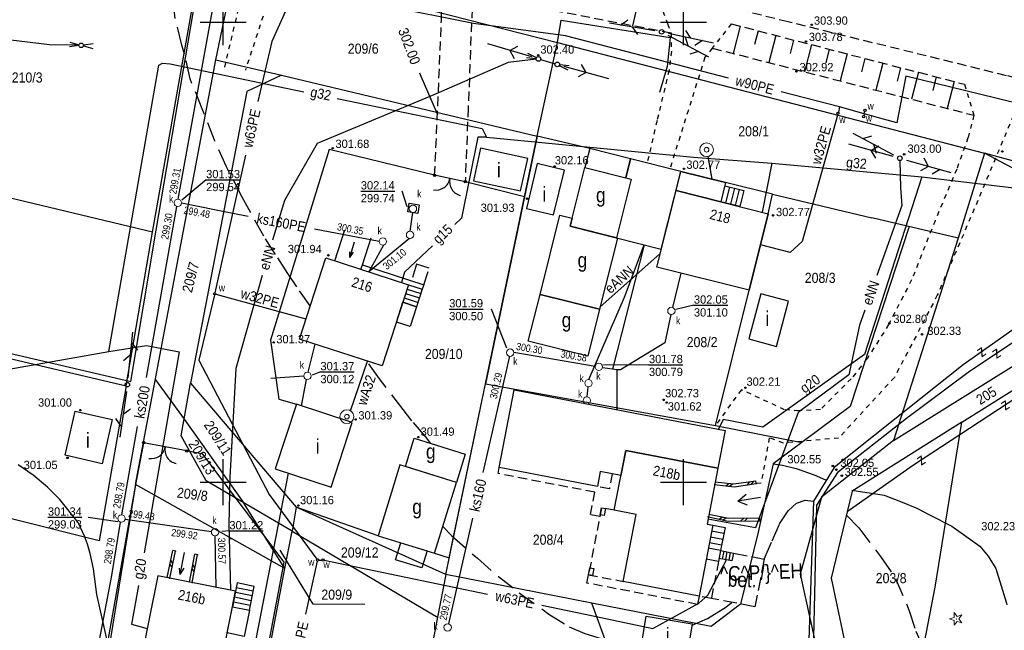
# Model space of a CAD drawing. Extents: x 4615668 to 9249187, y 5334101 to 10688993.
# Tile 101 of 120: x 4667762 to 4667869, y 5337603 to 5337669. Entities that reach past the tile are written whole.
import ezdxf
from ezdxf.enums import TextEntityAlignment as Align

# ---------------------------------------------------------------- set-up
doc = ezdxf.new("R2010")
doc.units = 0
doc.header["$MEASUREMENT"] = 0
for name, pattern in [('CHODNIK', [2, 1.5, -0.5]), ('DASHDOT', [25.4, 12.7, -6.35, 0, -6.35]), ('DROGA', [1, 0.5, -0.5]), ('JEZDNIA', [1.5, 1, -0.5]), ('SKARPA1', [1.5, 1, -0.5]), ('WARSTWICA', [3, 2, -1]), ('WIATA', [1.5, 1, -0.5])]:
    doc.linetypes.add(name, pattern=pattern)
for name, color, linetype in [('11', 7, 'Continuous'), ('12', 7, 'Continuous'), ('13', 7, 'Continuous'), ('14', 7, 'Continuous'), ('15', 7, 'Continuous'), ('16', 7, 'Continuous'), ('17', 7, 'Continuous'), ('18', 7, 'Continuous'), ('19', 7, 'Continuous'), ('2', 7, 'Continuous'), ('21', 7, 'Continuous'), ('22', 7, 'Continuous'), ('24', 7, 'Continuous'), ('25', 7, 'Continuous'), ('26', 7, 'Continuous'), ('27', 7, 'Continuous'), ('28', 7, 'Continuous'), ('31', 7, 'Continuous'), ('38', 7, 'Continuous'), ('45', 7, 'Continuous'), ('47', 7, 'Continuous'), ('5', 7, 'Continuous'), ('50', 7, 'Continuous'), ('51', 7, 'Continuous'), ('52', 7, 'Continuous'), ('56', 7, 'Continuous'), ('60', 7, 'Continuous'), ('SZZPZ_922', 7, 'Continuous'), ('UKKPA_506', 7, 'Continuous'), ('UWWPA_907', 7, 'Continuous')]:
    doc.layers.add(name, color=color, linetype=linetype)
doc.styles.add('txt', font='TXT', dxfattribs={"height": 0.2})

# ---------------------------------------------------------------- blocks, each defined once
blk = doc.blocks.new('KL')
at = {"layer": 'UKKPA_506', "color": 7, "linetype": 'Continuous', "lineweight": 13}
blk.add_circle((0, 0), 0.4, dxfattribs=at)
blk = doc.blocks.new('SB')
at = {"layer": 'UWWPA_907', "color": 7, "linetype": 'Continuous', "lineweight": 13}
for radius in [0.75, 0.25]:
    blk.add_circle((0, 0), radius, dxfattribs=at)
blk = doc.blocks.new('SL')
at = {"layer": '22', "color": 1, "linetype": 'Continuous'}
for p, q in [((-1.27, 0.26), (-0.24, 0.05)), ((1.28, 0.26), (0.24, 0.05)), ((-0.25, -0.05), (-1.27, -0.26)), ((0.24, -0.05), (1.28, -0.26))]:
    blk.add_line(p, q, dxfattribs=at)
blk.add_circle((0, 0), 0.25, dxfattribs=at)
blk = doc.blocks.new('MSZ')
at = {"layer": '22', "color": 7, "linetype": 'Continuous'}
blk.add_circle((0, 0), 0.25, dxfattribs=at)
blk = doc.blocks.new('SL1')
at = {"layer": '22', "color": 1, "linetype": 'Continuous'}
for p, q in [((-0.245, 0.049), (-1.272, 0.256)), ((-0.245, -0.05), (-1.272, -0.256))]:
    blk.add_line(p, q, dxfattribs=at)
blk = doc.blocks.new('SLU')
at = {"layer": '22', "color": 1, "linetype": 'Continuous'}
blk.add_circle((0, 0), 0.25, dxfattribs=at)
blk = doc.blocks.new('PLT')
at = {"layer": '24', "color": 40, "linetype": 'Continuous'}
for p, q in [((0.75, 0), (5.75, 0)), ((3.25, 0), (2.543, 0.707)), ((4.543, 0), (3.836, -0.707))]:
    blk.add_line(p, q, dxfattribs=at)
blk = doc.blocks.new('SEN')
at = {"layer": '22', "color": 1, "linetype": 'Continuous'}
for p, q in [((0.75, 0), (5.75, 0)), ((3.25, 0), (2.543, 0.707)), ((3.25, 0), (2.543, -0.707))]:
    blk.add_line(p, q, dxfattribs=at)
blk = doc.blocks.new('BR')
at = {"layer": '38', "color": 97, "linetype": 'Continuous'}
for centre, start, end in [((-1.5, 0.05), 357.959, 90.5616), ((1.5, 0.06), 89.6223, 182.2249)]:
    blk.add_arc(centre, 1.5, start, end, dxfattribs=at)
blk = doc.blocks.new('A')
at = {"layer": '26', "color": 165, "linetype": 'Continuous'}
blk.add_circle((0, 0), 0.125, dxfattribs=at)
blk = doc.blocks.new('Z')
at = {"layer": '60', "color": 11, "linetype": 'Continuous', "style": 'txt', "width": 0.88}
blk.add_text('z', height=1.25, rotation=0.0001, dxfattribs=at).set_placement((-0.01, 0.19), align=Align.MIDDLE)
blk = doc.blocks.new('WYS')
at = {"layer": '52', "color": 67, "linetype": 'Continuous'}
blk.add_circle((0, 0), 0.08, dxfattribs=at)
blk = doc.blocks.new('DI')
at = {"layer": 'SZZPZ_922', "color": 7, "linetype": 'Continuous', "lineweight": 13}
for p, q in [((-0.74, 0), (-0.23, 0.16)), ((-0.23, 0.7), (0.09, 0.27)), ((-0.23, 0.16), (-0.23, 0.7)), ((0.09, 0.27), (0.6, 0.43)), ((0.6, 0.43), (0.28, 0)), ((-0.23, -0.17), (-0.74, 0)), ((-0.23, -0.7), (-0.23, -0.17)), ((0.09, -0.27), (-0.23, -0.7)), ((0.6, -0.43), (0.09, -0.27)), ((0.28, 0), (0.6, -0.43))]:
    blk.add_line(p, q, dxfattribs=at)
blk.add_circle((0, 0), 0.0203, dxfattribs=at)

msp = doc.modelspace()

# ---------------------------------------------------------------- linework, layer by layer
at = {"layer": '11', "color": 2, "linetype": 'Continuous'}
for points in [[(4667828.613, 5337654.33), (4667824.188, 5337655.442), (4667823.668, 5337653.373), (4667828.093, 5337652.261)], [(4667834.081, 5337652.956), (4667828.613, 5337654.33), (4667828.093, 5337652.261), (4667828.688, 5337652.112), (4667827.087, 5337645.738), (4667831.96, 5337644.514)], [(4667823.668, 5337653.373), (4667828.688, 5337652.112), (4667827.087, 5337645.738), (4667822.067, 5337646.999)], [(4667833.556, 5337650.866), (4667834.081, 5337652.956), (4667838.948, 5337651.734), (4667838.423, 5337649.644)], [(4667833.556, 5337650.866), (4667843.576, 5337648.351), (4667841.486, 5337640.027), (4667831.466, 5337642.542)], [(4667795.505, 5337643.556), (4667804.497, 5337640.64), (4667801.635, 5337631.815), (4667792.643, 5337634.731)], [(4667803.876, 5337638.725), (4667805.378, 5337638.238), (4667804.681, 5337636.091), (4667803.18, 5337636.578)], [(4667815.98, 5337629.218), (4667838.881, 5337624.8), (4667838.092, 5337620.708), (4667828.1, 5337622.635), (4667827.575, 5337619.911), (4667825.334, 5337620.343), (4667825.018, 5337618.706), (4667814.349, 5337620.764)], [(4667792.34, 5337627.642), (4667790.03, 5337620.614), (4667796.084, 5337618.624), (4667798.394, 5337625.652)], [(4667838.092, 5337620.708), (4667836.921, 5337614.634), (4667837.546, 5337614.513), (4667836.06, 5337606.807), (4667827.828, 5337608.395), (4667829.231, 5337615.671), (4667826.846, 5337616.131), (4667828.1, 5337622.635)], [(4667807.323, 5337611.467), (4667809.708, 5337619.161), (4667803.574, 5337621.063), (4667801.189, 5337613.369)], [(4667806.528, 5337611.714), (4667805.954, 5337609.863), (4667803.099, 5337610.748), (4667803.673, 5337612.599)], [(4667783.858, 5337597.979), (4667785.722, 5337607.331), (4667777.265, 5337609.017), (4667775.401, 5337599.665)], [(4667785.383, 5337605.631), (4667787.212, 5337605.266), (4667786.647, 5337602.431), (4667784.818, 5337602.796)]]:
    msp.add_lwpolyline(points, close=True, dxfattribs=at)
at = {"layer": '13', "color": 7, "linetype": 'Continuous'}
for points in [[(4667811.561, 5337651.933), (4667816.679, 5337650.824), (4667817.444, 5337654.354), (4667812.326, 5337655.463)], [(4667818.474, 5337653.809), (4667817.303, 5337648.932), (4667820.257, 5337648.223), (4667821.428, 5337653.1)], [(4667827.186, 5337645.713), (4667825.241, 5337637.971), (4667818.791, 5337639.591), (4667820.952, 5337648.195), (4667822.283, 5337647.86), (4667822.067, 5337646.999)], [(4667825.241, 5337637.971), (4667823.96, 5337632.872), (4667817.51, 5337634.492), (4667818.791, 5337639.591)], [(4667842.769, 5337639.651), (4667841.449, 5337634.74), (4667844.464, 5337633.93), (4667845.784, 5337638.841)], [(4667772.323, 5337625.996), (4667771.226, 5337621.186), (4667767.212, 5337622.102), (4667768.309, 5337626.912)], [(4667804.17, 5337620.878), (4667805.122, 5337623.947), (4667810.66, 5337622.23), (4667809.708, 5337619.161)], [(4667830.32, 5337604.624), (4667835.325, 5337603.782), (4667834.801, 5337600.667), (4667829.796, 5337601.509)]]:
    msp.add_lwpolyline(points, close=True, dxfattribs=at)
at = {"layer": '13', "color": 132, "linetype": 'WIATA'}
for points in [[(4667825.281, 5337615.462), (4667824.267, 5337615.657), (4667824.735, 5337618.084), (4667814.223, 5337620.111), (4667814.349, 5337620.764)], [(4667826.633, 5337620.093), (4667826.317, 5337618.456), (4667825.018, 5337618.706)], [(4667826.846, 5337616.131), (4667825.462, 5337616.398), (4667824.059, 5337609.122), (4667827.828, 5337608.395)], [(4667838.164, 5337610.56), (4667837.393, 5337606.551), (4667836.06, 5337606.807)], [(4667836.06, 5337606.807), (4667835.886, 5337605.905), (4667823.885, 5337608.22), (4667824.059, 5337609.122)]]:
    msp.add_lwpolyline(points, dxfattribs=at)
at = {"layer": '13', "color": 132, "linetype": 'Continuous'}
for points in [[(4667825.462, 5337616.398), (4667825.903, 5337616.313), (4667825.758, 5337615.564), (4667825.317, 5337615.649)], [(4667824.204, 5337609.871), (4667824.645, 5337609.786), (4667824.5, 5337609.037), (4667824.059, 5337609.122)]]:
    msp.add_lwpolyline(points, close=True, dxfattribs=at)
at = {"layer": '15', "color": 62, "linetype": 'Continuous'}
for p, q in [((4667839.38, 5337651.259), (4667838.941, 5337649.514)), ((4667839.898, 5337651.129), (4667839.459, 5337649.384)), ((4667840.416, 5337650.999), (4667839.977, 5337649.254)), ((4667804.186, 5337639.683), (4667805.689, 5337639.195)), ((4667804.342, 5337640.161), (4667805.844, 5337639.674)), ((4667804.031, 5337639.204), (4667805.533, 5337638.717)), ((4667837.304, 5337613.256), (4667838.633, 5337612.999)), ((4667837.425, 5337613.884), (4667838.755, 5337613.628)), ((4667837.182, 5337612.627), (4667838.512, 5337612.371)), ((4667838.742, 5337611.675), (4667838.58, 5337610.834)), ((4667839.093, 5337611.607), (4667838.931, 5337610.767)), ((4667839.444, 5337611.54), (4667839.282, 5337610.699)), ((4667787.626, 5337607.343), (4667785.797, 5337607.708)), ((4667787.212, 5337605.266), (4667787.73, 5337607.862)), ((4667787.419, 5337606.304), (4667785.59, 5337606.669)), ((4667787.523, 5337606.824), (4667785.694, 5337607.189)), ((4667787.316, 5337605.785), (4667785.487, 5337606.15))]:
    msp.add_line(p, q, dxfattribs=at)
for points in [[(4667838.861, 5337651.389), (4667840.934, 5337650.869), (4667840.496, 5337649.123), (4667838.423, 5337649.644)], [(4667804.497, 5337640.64), (4667805.999, 5337640.153), (4667805.378, 5337638.238), (4667803.876, 5337638.725)], [(4667837.546, 5337614.513), (4667838.876, 5337614.257), (4667838.391, 5337611.742), (4667837.061, 5337611.998)], [(4667838.391, 5337611.742), (4667838.164, 5337610.56), (4667836.833, 5337610.816)], [(4667838.391, 5337611.742), (4667839.794, 5337611.472), (4667839.633, 5337610.632), (4667838.23, 5337610.902)], [(4667787.73, 5337607.862), (4667785.901, 5337608.227), (4667785.383, 5337605.631), (4667787.212, 5337605.266)]]:
    msp.add_lwpolyline(points, dxfattribs=at)
at = {"layer": '16', "color": 7, "linetype": 'Continuous'}
for p, q in [((4667796.503, 5337643.232), (4667797.591, 5337646.586)), ((4667798.127, 5337643.593), (4667798.649, 5337645.284)), ((4667799.494, 5337642.793), (4667800.445, 5337645.725)), ((4667798.127, 5337643.593), (4667798.128, 5337644.215)), ((4667798.127, 5337643.593), (4667798.533, 5337644.156)), ((4667840.264, 5337617.13), (4667841.184, 5337617.881)), ((4667842.74, 5337617.509), (4667840.264, 5337617.13)), ((4667840.264, 5337617.13), (4667841.28, 5337616.729)), ((4667779.712, 5337609.141), (4667780.178, 5337611.555)), ((4667779.712, 5337609.141), (4667779.64, 5337609.846)), ((4667779.712, 5337609.141), (4667780.142, 5337609.834))]:
    msp.add_line(p, q, dxfattribs=at)
at = {"layer": '16', "color": 7, "linetype": 'JEZDNIA'}
for points in [[(4668079.341, 5337606.514), (4668064.289, 5337611.917), (4668043.537, 5337619.106), (4668033.707, 5337622.279), (4668018.374, 5337626.336), (4668006.729, 5337629.434), (4667994.041, 5337632.725), (4667973.88, 5337637.734), (4667943.611, 5337645.015), (4667916.315, 5337651.715), (4667899.774, 5337655.907), (4667888.041, 5337658.824), (4667869.458, 5337663.346), (4667845.747, 5337669.192), (4667828.156, 5337673.571), (4667804.001, 5337679.574), (4667776.181, 5337686.217), (4667750.737, 5337692.849), (4667721.557, 5337700.378), (4667709.817, 5337703.319)], [(4667807.341, 5337652.528), (4667807.689, 5337660.083), (4667808.07, 5337669.35), (4667808.096, 5337672.931)], [(4667811.46, 5337672.108), (4667810.983, 5337659.827), (4667810.665, 5337651.821)]]:
    msp.add_lwpolyline(points, dxfattribs=at)
at = {"layer": '16', "color": 7, "linetype": 'CHODNIK'}
msp.add_lwpolyline([(4667804.578, 5337649.498), (4667805.673, 5337649.32), (4667805.519, 5337648.375), (4667804.424, 5337648.553)], close=True, dxfattribs=at)
at = {"layer": '16', "color": 7, "linetype": 'Continuous'}
for points in [[(4667799.339, 5337642.313), (4667799.494, 5337642.793), (4667806.155, 5337640.633), (4667805.999, 5337640.153)], [(4667876.88, 5337632.916), (4667876.857, 5337632.526), (4667859.256, 5337620.959), (4667852.154, 5337615.946)], [(4667799.741, 5337605.894), (4667794.161, 5337605.913), (4667790.556, 5337611.79)]]:
    msp.add_lwpolyline(points, dxfattribs=at)
at = {"layer": '16', "color": 7, "linetype": 'CHODNIK'}
for points in [[(4667806.155, 5337640.633), (4667806.734, 5337642.418), (4667805.384, 5337642.856), (4667804.805, 5337641.071)], [(4667839.794, 5337611.472), (4667843.128, 5337610.833), (4667842.133, 5337605.643), (4667837.393, 5337606.551)]]:
    msp.add_lwpolyline(points, dxfattribs=at)
at = {"layer": '17', "color": 97, "linetype": 'DROGA'}
for points in [[(4667788.45, 5337681.318), (4667787.848, 5337678.379), (4667784.506, 5337664.292)], [(4667791.899, 5337680.248), (4667791.203, 5337677.421), (4667786.78, 5337663.963)], [(4667839.557, 5337668.982), (4667837.5, 5337666.346), (4667836.694, 5337665.346), (4667832.892, 5337653.255)], [(4667833.026, 5337667.971), (4667833.048, 5337666.008), (4667832.799, 5337663.942), (4667831.494, 5337658.472), (4667830.425, 5337653.875)], [(4667864.901, 5337662.418), (4667865.901, 5337659.047), (4667865.266, 5337656.581), (4667864.042, 5337653.194), (4667861.691, 5337647.596), (4667859.148, 5337641.16), (4667856.643, 5337636.302), (4667854.318, 5337632.601), (4667852.588, 5337630.426), (4667849.24, 5337627.071), (4667846.901, 5337626.94), (4667845.342, 5337627.056), (4667840.651, 5337629.233), (4667837.831, 5337625.34)], [(4667870.181, 5337658.998), (4667866.336, 5337649.789), (4667861.937, 5337639.495), (4667857.268, 5337630.555), (4667851.215, 5337623.976), (4667845.216, 5337623.431), (4667843.686, 5337623.995), (4667842.797, 5337619.067), (4667842.266, 5337619.028)]]:
    msp.add_lwpolyline(points, dxfattribs=at)
at = {"layer": '19', "color": 172, "linetype": 'Continuous'}
for p, q in [((4667838.951, 5337618.789), (4667839.284, 5337619.052)), ((4667839.373, 5337618.74), (4667839.706, 5337619.003)), ((4667841.33, 5337618.894), (4667841.585, 5337619.233)), ((4667841.75, 5337618.954), (4667842.004, 5337619.293)), ((4667842.266, 5337619.028), (4667842.224, 5337619.324)), ((4667838.234, 5337615.174), (4667838.591, 5337615.404)), ((4667838.648, 5337615.084), (4667839.005, 5337615.314)), ((4667840.611, 5337614.972), (4667840.907, 5337615.276)), ((4667841.035, 5337614.977), (4667841.331, 5337615.281)), ((4667842.68, 5337614.996), (4667842.676, 5337615.296)), ((4667778.298, 5337608.811), (4667778.885, 5337611.754)), ((4667778.592, 5337608.753), (4667779.179, 5337611.696)), ((4667779.179, 5337611.696), (4667778.885, 5337611.754)), ((4667780.697, 5337608.332), (4667781.298, 5337611.345)), ((4667780.991, 5337608.274), (4667781.592, 5337611.287)), ((4667781.592, 5337611.287), (4667781.298, 5337611.345)), ((4667778.827, 5337609.929), (4667778.591, 5337610.282)), ((4667778.91, 5337610.345), (4667778.674, 5337610.698)), ((4667781.226, 5337609.45), (4667780.99, 5337609.803)), ((4667781.309, 5337609.866), (4667781.073, 5337610.219)), ((4667778.592, 5337608.753), (4667778.298, 5337608.811)), ((4667780.991, 5337608.274), (4667780.697, 5337608.332))]:
    msp.add_line(p, q, dxfattribs=at)
for points in [[(4667837.749, 5337618.93), (4667839.857, 5337618.683), (4667842.266, 5337619.028)], [(4667837.806, 5337619.226), (4667839.853, 5337618.985), (4667842.224, 5337619.324)], [(4667837.074, 5337615.425), (4667839.235, 5337614.957), (4667842.68, 5337614.996)], [(4667837.131, 5337615.721), (4667839.265, 5337615.257), (4667842.676, 5337615.296)]]:
    msp.add_lwpolyline(points, dxfattribs=at)
for p in [(4667837.76, 5337618.929), (4667842.266, 5337619.028), (4667837.061, 5337615.428), (4667842.68, 5337614.996), (4667779.179, 5337611.696), (4667781.592, 5337611.287), (4667778.592, 5337608.753), (4667780.991, 5337608.274)]:
    msp.add_point(p, dxfattribs=at)
at = {"layer": '2', "color": 7, "linetype": 'Continuous'}
for p, q in [((4667818.472, 5337656.788), (4667820.685, 5337666.956)), ((4667844.032, 5337650.478), (4667854.835, 5337647.904)), ((4667777.012, 5337630.316), (4667780.123, 5337626.021)), ((4667808.549, 5337609.154), (4667812.847, 5337629.876)), ((4667780.123, 5337626.021), (4667786.621, 5337616.919)), ((4667837.831, 5337625.34), (4667847.218, 5337623.495)), ((4667791.084, 5337609.785), (4667786.621, 5337616.919))]:
    msp.add_line(p, q, dxfattribs=at)
for points in [[(4667774.86, 5337618.923), (4667783.576, 5337665.057), (4667785.861, 5337676.031), (4667797.235, 5337672.982), (4667820.685, 5337666.956)], [(4667776.698, 5337646.333), (4667782.079, 5337676.828), (4667785.861, 5337676.031)], [(4667820.685, 5337666.956), (4667867.057, 5337654.932), (4667864.184, 5337645.69), (4667854.835, 5337647.904)], [(4667783.576, 5337665.057), (4667790.721, 5337663.411), (4667786.941, 5337661.641), (4667780.839, 5337629.932), (4667792.281, 5337616.483)], [(4667790.721, 5337663.411), (4667818.472, 5337656.788), (4667812.847, 5337629.876), (4667837.831, 5337625.34), (4667841.486, 5337640.027), (4667843.576, 5337648.351), (4667844.032, 5337650.478), (4667838.948, 5337651.734), (4667834.081, 5337652.956), (4667828.613, 5337654.33), (4667824.188, 5337655.442), (4667818.472, 5337656.788)], [(4667857.175, 5337623.707), (4667877.73, 5337636.528), (4667892.193, 5337641.607), (4667867.057, 5337654.932)], [(4667892.193, 5337641.607), (4667901.865, 5337639.813), (4667907.093, 5337644.027), (4667882.222, 5337650.758), (4667867.057, 5337654.932)], [(4667773.833, 5337629.639), (4667776.698, 5337646.333), (4667742.176, 5337654.598)], [(4667858.874, 5337646.947), (4667852.474, 5337627.419), (4667844.108, 5337621.174), (4667842.479, 5337613.758), (4667840.552, 5337605.928), (4667837.362, 5337603.501), (4667824.43, 5337606.017)], [(4667864.184, 5337645.69), (4667857.175, 5337623.707), (4667849.347, 5337617.565), (4667847.052, 5337609.196), (4667849.132, 5337599.657), (4667847.766, 5337592.567), (4667846.286, 5337585.301), (4667839.932, 5337570.037)], [(4667864.596, 5337625.697), (4667876.735, 5337633.323), (4667891.231, 5337638.841)], [(4667736.1, 5337621.545), (4667739.184, 5337637.79), (4667773.833, 5337629.639), (4667770.897, 5337612.821), (4667736.1, 5337621.545)], [(4667791.853, 5337613.846), (4667782.508, 5337619.335), (4667779.793, 5337624.215), (4667780.839, 5337629.932)], [(4667901.967, 5337600.502), (4667868.664, 5337596.739), (4667859.391, 5337595.764), (4667861.708, 5337607.783), (4667864.596, 5337625.697), (4667852.705, 5337618.205), (4667850.397, 5337608.747), (4667852.257, 5337600.036), (4667851.111, 5337594.759), (4667859.391, 5337595.764)], [(4667783.034, 5337567.283), (4667791.084, 5337609.785), (4667774.86, 5337618.923), (4667767.873, 5337579.522), (4667766.484, 5337570.087)], [(4667808.549, 5337609.154), (4667792.281, 5337616.483), (4667791.853, 5337613.846)], [(4667791.084, 5337609.785), (4667791.853, 5337613.846), (4667807.651, 5337604.507), (4667799.95, 5337564.36)], [(4667801.027, 5337569.974), (4667819.76, 5337571.973), (4667825.98, 5337601.745), (4667824.43, 5337606.017), (4667808.549, 5337609.154), (4667807.651, 5337604.507)]]:
    msp.add_lwpolyline(points, dxfattribs=at)
at = {"layer": '21', "color": 1, "linetype": 'Continuous'}
msp.add_line((4667825.298, 5337638.198), (4667831.836, 5337644.017), dxfattribs=at)
for points in [[(4667768.698, 5337666.65), (4667765.521, 5337666.695), (4667749.005, 5337668.684)], [(4667818.366, 5337665.141), (4667815.314, 5337664.792), (4667807.242, 5337661.254), (4667794.564, 5337655.974), (4667791.022, 5337649.774), (4667789.742, 5337645.491)], [(4667857.871, 5337654.13), (4667857.936, 5337651.17), (4667858.083, 5337649.257), (4667855.385, 5337641.644)], [(4667788.62, 5337641.652), (4667785.754, 5337631.532), (4667785.101, 5337619.692), (4667784.993, 5337614.536), (4667785.155, 5337607.444)], [(4667854.049, 5337637.874), (4667853.471, 5337636.242), (4667852.335, 5337630.853), (4667846.833, 5337626.746), (4667842.193, 5337614.213), (4667837.026, 5337615.177)]]:
    msp.add_lwpolyline(points, dxfattribs=at)
at = {"layer": '22', "color": 7, "linetype": 'DASHDOT'}
msp.add_line((4667818.854, 5337665.1), (4667820.419, 5337664.643), dxfattribs=at)
at = {"layer": '25', "color": 165, "linetype": 'Continuous'}
for p, q in [((4667851.315, 5337659.95), (4667844.967, 5337661.596)), ((4667851.315, 5337659.95), (4667851.19, 5337659.398)), ((4667854.002, 5337659.214), (4667851.315, 5337659.95)), ((4667854.002, 5337659.214), (4667853.97, 5337659.014)), ((4667786.794, 5337654.704), (4667783.477, 5337639.768)), ((4667837.021, 5337654.569), (4667837.437, 5337652.113)), ((4667783.571, 5337639.613), (4667793.352, 5337636.916)), ((4667798.201, 5337626.941), (4667800.06, 5337632.326)), ((4667794.592, 5337610.595), (4667793.296, 5337604.837)), ((4667794.744, 5337610.719), (4667795.101, 5337610.723)), ((4667795.348, 5337610.699), (4667813.096, 5337607.027))]:
    msp.add_line(p, q, dxfattribs=at)
for points in [[(4667792.131, 5337672.559), (4667789.657, 5337667.079), (4667788.123, 5337660.555)], [(4667839.256, 5337663.078), (4667821.537, 5337667.673), (4667811.566, 5337669.038), (4667792.653, 5337672.806)], [(4667901.037, 5337652.916), (4667858.515, 5337663.309), (4667857.55, 5337658.231), (4667854.002, 5337659.214), (4667854.052, 5337659.477)], [(4667851.129, 5337659.156), (4667847.256, 5337645.334), (4667845.943, 5337644.139), (4667842.723, 5337644.955)], [(4667783.421, 5337639.524), (4667781.732, 5337632.456), (4667789.367, 5337617.849), (4667794.545, 5337610.818)], [(4667818.971, 5337605.811), (4667823.679, 5337604.837), (4667831.038, 5337603.27), (4667836.042, 5337606.024), (4667837.015, 5337606.905), (4667839.053, 5337610.744)]]:
    msp.add_lwpolyline(points, dxfattribs=at)
at = {"layer": '27', "color": 17, "linetype": 'Continuous'}
for p, q in [((4667779.492, 5337649.921), (4667783.705, 5337673.157)), ((4667779.841, 5337649.531), (4667785.412, 5337648.404)), ((4667776.03, 5337630.558), (4667779.35, 5337649.134)), ((4667785.412, 5337648.404), (4667787.069, 5337648.089)), ((4667804.928, 5337648.495), (4667804.646, 5337646.448)), ((4667794.29, 5337646.719), (4667801.324, 5337645.384)), ((4667804.619, 5337645.652), (4667800.183, 5337642.039)), ((4667801.775, 5337644.938), (4667800.183, 5337642.039)), ((4667830.086, 5337644.985), (4667826.647, 5337631.443)), ((4667834.09, 5337641.884), (4667833.186, 5337638.165)), ((4667793.599, 5337631.12), (4667794.349, 5337634.178)), ((4667815.945, 5337633.294), (4667824.784, 5337631.791)), ((4667815.452, 5337632.865), (4667812.585, 5337620.245)), ((4667827.12, 5337631.405), (4667827.11, 5337627.071)), ((4667793.121, 5337630.697), (4667789.54, 5337630.448)), ((4667792.861, 5337627.471), (4667793.416, 5337630.342)), ((4667823.901, 5337628.456), (4667824.011, 5337629.54)), ((4667773.361, 5337615.624), (4667775.076, 5337625.217)), ((4667785.827, 5337591.085), (4667791.45, 5337620.147)), ((4667773.712, 5337615.158), (4667783.094, 5337613.826)), ((4667811.456, 5337615.272), (4667808.848, 5337603.791)), ((4667783.6, 5337607.754), (4667783.495, 5337613.352))]:
    msp.add_line(p, q, dxfattribs=at)
for points in [[(4667824.076, 5337630.337), (4667827.946, 5337639.276), (4667830.086, 5337644.985)], [(4667832.98, 5337637.395), (4667832.324, 5337634.336), (4667827.511, 5337631.384), (4667827.12, 5337631.405), (4667826.647, 5337631.443), (4667825.564, 5337631.619)], [(4667769.883, 5337596.517), (4667772.272, 5337609.026), (4667773.226, 5337614.837)]]:
    msp.add_lwpolyline(points, dxfattribs=at)
at = {"layer": '31', "color": 2, "linetype": 'Continuous'}
for p, q in [((4667843.958, 5337653.851), (4667842.921, 5337648.516)), ((4667843.958, 5337653.851), (4667860.261, 5337652.344)), ((4667744.151, 5337628.484), (4667771.965, 5337633.371))]:
    msp.add_line(p, q, dxfattribs=at)
for points in [[(4667771.965, 5337633.371), (4667777.392, 5337664.486), (4667777.763, 5337664.717), (4667778.616, 5337664.621), (4667791.217, 5337662.005), (4667793.118, 5337661.613)], [(4667796.767, 5337660.862), (4667812.487, 5337657.625), (4667812.974, 5337656.66)], [(4667860.261, 5337652.344), (4667882.663, 5337649.662), (4667885.874, 5337660.552)], [(4667812.974, 5337656.66), (4667812.041, 5337656.666), (4667810.256, 5337647.861), (4667809.533, 5337647.177)], [(4667812.974, 5337656.66), (4667835.461, 5337654.511), (4667843.958, 5337653.851)], [(4667860.261, 5337652.344), (4667854.018, 5337633.047), (4667842.98, 5337625.177), (4667838.66, 5337626.002), (4667838.169, 5337624.937)], [(4667807.1, 5337644.875), (4667804.081, 5337642.019), (4667803.733, 5337640.888)], [(4667771.965, 5337633.371), (4667776.031, 5337634.033), (4667779.594, 5337633.329), (4667775.784, 5337611.517)], [(4667775.16, 5337607.946), (4667774.427, 5337603.748), (4667776.124, 5337603.294)]]:
    msp.add_lwpolyline(points, dxfattribs=at)
at = {"layer": '38', "color": 97, "linetype": 'Continuous'}
for p, q in [((4667810.665, 5337651.821), (4667807.341, 5337652.528)), ((4667780.413, 5337622.579), (4667775.719, 5337623.468)), ((4667801.189, 5337613.369), (4667792.281, 5337616.483))]:
    msp.add_line(p, q, dxfattribs=at)
for points in [[(4667736.1, 5337621.545), (4667739.184, 5337637.79), (4667739.279, 5337638.322), (4667774.339, 5337630.139), (4667777.093, 5337646.574), (4667781.724, 5337673.823), (4667766.754, 5337677.784), (4667745.577, 5337683.448), (4667738.038, 5337685.53), (4667736.497, 5337686.623), (4667735.247, 5337686.564)], [(4667807.341, 5337652.528), (4667795.891, 5337655.34), (4667789.514, 5337634.619), (4667790.402, 5337628.192), (4667792.34, 5337627.642)], [(4667807.323, 5337611.467), (4667808.92, 5337610.944), (4667812.847, 5337629.876), (4667817.094, 5337650.196), (4667810.665, 5337651.821)], [(4667775.719, 5337623.468), (4667774.86, 5337618.923), (4667768.359, 5337578.973), (4667784.647, 5337576.964), (4667790.986, 5337610.489), (4667782.171, 5337622.235), (4667780.413, 5337622.579)]]:
    msp.add_lwpolyline(points, dxfattribs=at)
for centre in [(4667807.341, 5337652.528), (4667810.665, 5337651.821), (4667775.719, 5337623.468), (4667780.413, 5337622.579)]:
    msp.add_circle(centre, 0.125, dxfattribs=at)
at = {"layer": '45', "color": 219, "linetype": 'Continuous'}
for points in [[(4667875.409, 5337639.456), (4667864.733, 5337631.92), (4667857.133, 5337625.883), (4667850.724, 5337620.778), (4667848.503, 5337617.112), (4667847.942, 5337600.959), (4667847.766, 5337592.567)], [(4667848.843, 5337583.714), (4667848.482, 5337600.676), (4667848.846, 5337616.685), (4667851.21, 5337620.355), (4667858.591, 5337626.145), (4667865.301, 5337631.14), (4667875.998, 5337638.294)]]:
    msp.add_lwpolyline(points, dxfattribs=at)
at = {"layer": '47', "color": 3, "linetype": 'Continuous'}
for points in [[(4667820.685, 5337666.956), (4667821.082, 5337669.369), (4667832.923, 5337667.516), (4667832.591, 5337664.36), (4667831.755, 5337661.533)], [(4667817.094, 5337650.196), (4667818.472, 5337656.788), (4667820.685, 5337666.956)]]:
    msp.add_lwpolyline(points, dxfattribs=at)
at = {"layer": '50', "color": 245, "linetype": 'WARSTWICA'}
for points in [[(4667793.819, 5337638.357), (4667792.354, 5337640.397), (4667791.387, 5337641.864), (4667790.048, 5337643.928), (4667788.794, 5337645.916), (4667787.383, 5337648.459), (4667786.419, 5337650.134), (4667784.736, 5337653.453), (4667783.43, 5337656.358), (4667782.101, 5337659.736), (4667780.775, 5337662.997), (4667780.167, 5337665.696), (4667779.88, 5337666.676), (4667779.171, 5337669.558), (4667778.949, 5337671.334), (4667778.632, 5337674.655), (4667778.713, 5337676.822), (4667778.831, 5337680.721)], [(4667806.925, 5337623.388), (4667806.357, 5337624.157), (4667804.865, 5337625.862), (4667803.922, 5337627.092), (4667801.356, 5337630.423), (4667799.942, 5337632.364)], [(4667843.128, 5337610.833), (4667843.981, 5337612.807), (4667844.802, 5337614.645), (4667845.721, 5337616.061), (4667846.63, 5337616.897), (4667847.571, 5337617.237), (4667848.503, 5337617.112)], [(4667852.067, 5337615.589), (4667853.418, 5337614.208), (4667855.777, 5337611.088), (4667857.409, 5337608.713), (4667858.891, 5337605.209), (4667859.613, 5337602.984), (4667860.316, 5337601.372), (4667861.167, 5337597.512), (4667861.514, 5337594.784), (4667861.525, 5337592.461), (4667861.043, 5337586.992), (4667860.477, 5337583.659), (4667859.614, 5337580.799), (4667857.967, 5337575.99)], [(4667808.227, 5337614.382), (4667809.173, 5337613.376), (4667811.976, 5337610.91), (4667814.272, 5337608.919), (4667816.535, 5337607.166), (4667819.747, 5337604.843), (4667821.964, 5337603.474), (4667823.651, 5337602.738), (4667825.425, 5337602.207), (4667827.093, 5337601.779), (4667828.783, 5337601.737), (4667829.846, 5337601.805)], [(4667835.301, 5337603.638), (4667836.959, 5337604.381), (4667838.729, 5337605.433), (4667839.629, 5337606.123)]]:
    msp.add_lwpolyline(points, dxfattribs=at)
at = {"layer": '50', "color": 216, "linetype": 'Continuous'}
for points in [[(4667805.685, 5337663.661), (4667805.829, 5337663.28), (4667807.634, 5337659.141)], [(4667771.775, 5337601.986), (4667771.473, 5337603.293), (4667770.958, 5337605.513), (4667770.656, 5337606.965), (4667770.278, 5337609.766), (4667769.94, 5337611.425), (4667769.634, 5337612.45), (4667769.311, 5337613.325), (4667768.614, 5337614.786), (4667766.64, 5337617.283), (4667765.281, 5337618.626), (4667763.727, 5337619.937), (4667762.11, 5337621.075)], [(4667844.108, 5337621.174), (4667845.136, 5337621.017), (4667846.588, 5337620.675), (4667848.552, 5337619.995), (4667849.774, 5337619.435)], [(4667852.649, 5337618.309), (4667856.166, 5337617.777), (4667857.929, 5337617.097), (4667859.699, 5337616.342), (4667861.1, 5337615.638), (4667863.508, 5337614.39), (4667866.541, 5337612.22), (4667867.442, 5337611.146), (4667868.277, 5337609.795), (4667869.457, 5337606.033), (4667869.499, 5337605.863)]]:
    msp.add_lwpolyline(points, dxfattribs=at)
at = {"layer": '51', "color": 3, "linetype": 'SKARPA1'}
for p, q in [((4667833.026, 5337667.971), (4667811.46, 5337672.108)), ((4667831.951, 5337670.839), (4667833.026, 5337667.971)), ((4667839.557, 5337668.982), (4667864.901, 5337662.418)), ((4667837.5, 5337666.346), (4667865.901, 5337659.047))]:
    msp.add_line(p, q, dxfattribs=at)
at = {"layer": '51', "color": 3, "linetype": 'Continuous'}
for p, q in [((4667829.446, 5337671.424), (4667828.828, 5337668.776)), ((4667840.525, 5337668.731), (4667839.757, 5337665.766)), ((4667842.461, 5337668.23), (4667842.078, 5337666.749)), ((4667844.397, 5337667.728), (4667843.631, 5337664.77)), ((4667846.333, 5337667.227), (4667845.951, 5337665.75)), ((4667848.27, 5337666.725), (4667847.505, 5337663.775)), ((4667850.206, 5337666.224), (4667849.824, 5337664.75)), ((4667852.142, 5337665.723), (4667851.379, 5337662.779)), ((4667854.078, 5337665.221), (4667853.697, 5337663.751)), ((4667856.014, 5337664.72), (4667855.254, 5337661.783)), ((4667857.95, 5337664.218), (4667857.57, 5337662.752)), ((4667859.886, 5337663.717), (4667859.128, 5337660.788)), ((4667861.822, 5337663.215), (4667861.444, 5337661.753)), ((4667863.758, 5337662.714), (4667863.002, 5337659.792))]:
    msp.add_line(p, q, dxfattribs=at)
at = {"layer": '56', "color": 17, "linetype": 'Continuous'}
for p, q in [((4667782.522, 5337652.026), (4667779.877, 5337649.827)), ((4667803.762, 5337650.823), (4667804.31, 5337649.133)), ((4667813.492, 5337638.008), (4667815.152, 5337633.768)), ((4667835.497, 5337638.401), (4667833.539, 5337637.961)), ((4667794.935, 5337631.157), (4667794.032, 5337630.815)), ((4667830.615, 5337631.934), (4667825.682, 5337631.909)), ((4667769.692, 5337615.374), (4667772.927, 5337614.905)), ((4667785.046, 5337613.88), (4667784.225, 5337613.819))]:
    msp.add_line(p, q, dxfattribs=at)
at = {"layer": '60', "color": 7, "linetype": 'Continuous'}
for p, q in [((4667784.354, 5337666.683), (4667784.354, 5337671.683)), ((4667834.354, 5337666.683), (4667834.354, 5337671.683)), ((4667781.854, 5337669.183), (4667786.854, 5337669.183)), ((4667831.854, 5337669.183), (4667836.854, 5337669.183)), ((4667784.354, 5337616.683), (4667784.354, 5337621.683)), ((4667834.354, 5337616.683), (4667834.354, 5337621.683)), ((4667781.854, 5337619.183), (4667786.854, 5337619.183)), ((4667831.854, 5337619.183), (4667836.854, 5337619.183))]:
    msp.add_line(p, q, dxfattribs=at)

# ---------------------------------------------------------------- block references
at = {"layer": '22', "color": 1, "linetype": 'Continuous'}
for name, p, xscale, yscale, rotation in [('SEN', (4667818.614, 5337665.169), 0.9999973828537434, 0.9999973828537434, 163.5243654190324), ('SL', (4667768.948, 5337666.648), 1.000001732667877, 1.000001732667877, 355.9232604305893), ('SL1', (4667818.614, 5337665.169), 0.9999985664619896, 0.9999985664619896, 343.759069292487), ('SL1', (4667820.66, 5337664.573), 0.9999985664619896, 0.9999985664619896, 163.759069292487), ('SEN', (4667820.66, 5337664.573), 0.9999998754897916, 0.9999998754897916, 344.6790327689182), ('SEN', (4667857.866, 5337654.38), 0.9999998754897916, 0.9999998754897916, 164.6790327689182), ('SEN', (4667857.866, 5337654.38), 0.9999990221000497, 0.99999902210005, 344.2744588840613)]:
    msp.add_blockref(name, p, dxfattribs=dict(at, xscale=xscale, yscale=yscale, rotation=rotation))
at = {"layer": '22', "color": 7, "linetype": 'Continuous'}
for p in [(4667818.614, 5337665.169), (4667820.66, 5337664.573)]:
    msp.add_blockref('MSZ', p, dxfattribs=at)
at = {"layer": '22', "color": 1, "linetype": 'Continuous'}
msp.add_blockref('SLU', (4667857.866, 5337654.38), dxfattribs=at)
at = {"layer": '24', "color": 40, "linetype": 'Continuous'}
for p, xscale, yscale, rotation in [((4667831.994, 5337668.111), 0.9999996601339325, 0.9999996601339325, 170.5945673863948), ((4667831.994, 5337668.111), 1.000001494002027, 1.000001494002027, 347.8970624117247), ((4667831.994, 5337668.111), 0.9999987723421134, 0.9999987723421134, 332.0437930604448), ((4667857.866, 5337654.38), 0.9999987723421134, 0.9999987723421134, 152.0437930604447), ((4667857.866, 5337654.38), 0.9999990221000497, 0.99999902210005, 344.2744588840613), ((4667773.963, 5337629.776), 1.00000168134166, 1.00000168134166, 83.93918324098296), ((4667773.963, 5337629.776), 1.000000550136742, 1.000000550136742, 261.6671639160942)]:
    msp.add_blockref('PLT', p, dxfattribs=dict(at, xscale=xscale, yscale=yscale, rotation=rotation))
for p in [(4667831.994, 5337668.111), (4667773.963, 5337629.776)]:
    msp.add_blockref('SLU', p, dxfattribs=at)
at = {"layer": '26', "color": 165, "linetype": 'Continuous'}
for name, p in [('A', (4667851.163, 5337659.276)), ('A', (4667853.95, 5337658.891)), ('A', (4667854.075, 5337659.6)), ('SB', (4667836.877, 5337655.305)), ('A', (4667783.45, 5337639.646)), ('SB', (4667797.809, 5337626.302)), ('A', (4667794.619, 5337610.717)), ('A', (4667795.226, 5337610.724))]:
    msp.add_blockref(name, p, dxfattribs=at)
at = {"layer": '28', "color": 17, "linetype": 'Continuous'}
for p in [(4667779.441, 5337649.524), (4667804.984, 5337648.891), (4667804.669, 5337646.049), (4667801.721, 5337645.334), (4667833.052, 5337637.788), (4667815.547, 5337633.253), (4667793.52, 5337630.728), (4667825.178, 5337631.723), (4667824.052, 5337629.938), (4667823.861, 5337628.058), (4667773.318, 5337615.226), (4667783.487, 5337613.752), (4667808.755, 5337603.402)]:
    msp.add_blockref('KL', p, dxfattribs=at)
at = {"layer": '38', "color": 97, "linetype": 'Continuous'}
for p, xscale, yscale, rotation in [((4667809.003, 5337652.175), 0.9999992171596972, 0.9999992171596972, 168.0088878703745), ((4667778.066, 5337623.024), 0.9999984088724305, 0.9999984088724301, 169.2873658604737)]:
    msp.add_blockref('BR', p, dxfattribs=dict(at, xscale=xscale, yscale=yscale, rotation=rotation))
at = {"layer": '47', "color": 3, "linetype": 'Continuous'}
msp.add_blockref('DI', (4667864.008, 5337604.329), dxfattribs=at)
at = {"layer": '52', "color": 67, "linetype": 'Continuous'}
for p in [(4667848.293, 5337668.88), (4667847.672, 5337667.065), (4667818.601, 5337665.571), (4667846.635, 5337663.81), (4667796.267, 5337655.465), (4667858.338, 5337654.807), (4667869.005, 5337655.115), (4667820.369, 5337653.482), (4667834.419, 5337653.239), (4667817.362, 5337649.984), (4667844.097, 5337648.175), (4667795.799, 5337643.826), (4667856.736, 5337636.435), (4667789.856, 5337634.367), (4667860.268, 5337635.248), (4667841.097, 5337629.442), (4667832.201, 5337628.129), (4667832.551, 5337627.83), (4667768.851, 5337627.008), (4667798.747, 5337625.995), (4667805.552, 5337624.082), (4667767.462, 5337621.826), (4667850.59, 5337620.94), (4667850.984, 5337620.541), (4667851.566, 5337619.883), (4667792.546, 5337616.644)]:
    msp.add_blockref('WYS', p, dxfattribs=at)
at = {"layer": '60', "color": 11, "linetype": 'Continuous'}
for p, xscale, yscale, rotation in [((4667866.722, 5337633.331), 0.9999980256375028, 0.999998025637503, 215.495558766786), ((4667868.347, 5337633.176), 1.000002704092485, 1.000002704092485, 212.0870592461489), ((4667869.298, 5337627.554), 0.9999994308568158, 0.9999994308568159, 212.7353705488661), ((4667860.166, 5337621.561), 1.000000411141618, 1.000000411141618, 214.6028009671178)]:
    msp.add_blockref('Z', p, dxfattribs=dict(at, xscale=xscale, yscale=yscale, rotation=rotation))

# ---------------------------------------------------------------- texts
at = {"layer": '12', "color": 7, "linetype": 'Continuous', "style": 'txt', "width": 0.875}
for s, p in [('g', (4667825.389, 5337650.148)), ('i', (4667794.632, 5337623.107)), ('g', (4667805.434, 5337616.273))]:
    msp.add_text(s, height=1.6, dxfattribs=at).set_placement(p, align=Align.MIDDLE)
at = {"layer": '12', "color": 62, "linetype": 'Continuous', "style": 'txt', "width": 0.909091}
for s, rotation, p in [('218', 345.90995, (4667838.481, 5337648.598)), ('216', 342.03273, (4667799.62, 5337641.169)), ('218b', 349.08427, (4667832.646, 5337620.739)), ('216b', 348.72525, (4667781.067, 5337607.237))]:
    msp.add_text(s, height=1.1, rotation=rotation, dxfattribs=at).set_placement(p, align=Align.TOP_CENTER)
at = {"layer": '14', "color": 7, "linetype": 'Continuous', "style": 'txt', "width": 0.875}
for s, p in [('i', (4667814.317, 5337653.142)), ('i', (4667819.248, 5337650.52)), ('g', (4667823.387, 5337643.074)), ('i', (4667843.474, 5337637)), ('g', (4667821.661, 5337636.571)), ('i', (4667769.674, 5337623.789)), ('g', (4667806.918, 5337622.285)), ('i', (4667832.656, 5337602.615))]:
    msp.add_text(s, height=1.6, dxfattribs=at).set_placement(p, align=Align.MIDDLE)
at = {"layer": '18', "color": 7, "linetype": 'Continuous', "style": 'txt', "width": 0.875}
for s, rotation, p in [('^C^P/}^EH', 2.33731, (4667842.847, 5337609.189)), ('bet.', 358.44484, (4667840.745, 5337608.619))]:
    msp.add_text(s, height=1.6, rotation=rotation, dxfattribs=at).set_placement(p, align=Align.MIDDLE)
at = {"layer": '21', "color": 1, "linetype": 'Continuous', "style": 'txt', "width": 0.909091}
for rotation, p in [(73.36571, (4667789.171, 5337643.575)), (70.48769, (4667854.719, 5337639.758))]:
    msp.add_text('eNN', height=1.1, rotation=rotation, dxfattribs=at).set_placement(p, align=Align.MIDDLE)
msp.add_text('eANN', height=1.1, rotation=41.66996, dxfattribs=at).set_placement((4667827.757, 5337640.785), align=Align.CENTER)
at = {"layer": '25', "color": 165, "linetype": 'Continuous', "style": 'txt', "width": 0.909091}
for s, rotation, p in [('w90PE', 345.46054, (4667842.112, 5337662.337)), ('w63PE', 77.47871, (4667787.446, 5337657.633)), ('w63PE', 348.3103, (4667816.034, 5337606.418)), ('w32PE', 77.31977, (4667792.647, 5337601.946))]:
    msp.add_text(s, height=1.1, rotation=rotation, dxfattribs=at).set_placement(p, align=Align.MIDDLE)
for s, rotation, p in [('w32PE', 74.34541, (4667849.837, 5337655.653)), ('w32PE', 344.58441, (4667788.215, 5337638.643)), ('wA32', 70.95439, (4667800.43, 5337629.009))]:
    msp.add_text(s, height=1.1, rotation=rotation, dxfattribs=at).set_placement(p, align=Align.CENTER)
at = {"layer": '26', "color": 165, "linetype": 'Continuous', "style": 'txt', "width": 0.875}
for p in [(4667854.359, 5337659.659), (4667854.171, 5337658.355), (4667851.288, 5337658.199), (4667783.893, 5337639.905), (4667793.607, 5337610.097), (4667795.266, 5337609.844)]:
    msp.add_text('w', height=0.8, dxfattribs=at).set_placement(p)
at = {"layer": '27', "color": 17, "linetype": 'Continuous', "style": 'txt', "width": 0.909091}
for s, rotation, p in [('ks160PE', 349.25343, (4667790.681, 5337647.403)), ('ks200', 79.86693, (4667775.554, 5337627.886)), ('ks160', 77.20272, (4667812.022, 5337617.757))]:
    msp.add_text(s, height=1.1, rotation=rotation, dxfattribs=at).set_placement(p, align=Align.MIDDLE)
at = {"layer": '28', "color": 17, "linetype": 'Continuous', "style": 'txt', "width": 0.875}
for p in [(4667778.502, 5337649.565), (4667805.444, 5337650.116), (4667805.343, 5337646.526), (4667801.141, 5337646.108), (4667833.549, 5337636.35), (4667792.69, 5337631.519), (4667815.875, 5337631.932), (4667824.892, 5337630.329), (4667823.067, 5337630.065), (4667822.908, 5337628.375), (4667772.388, 5337615.226), (4667783.189, 5337614.645), (4667807.216, 5337603.15)]:
    msp.add_text('k', height=0.8, dxfattribs=at).set_placement(p)
at = {"layer": '31', "color": 2, "linetype": 'Continuous', "style": 'txt', "width": 0.909091}
for s, rotation, p in [('g32', 348.36409, (4667794.943, 5337661.236)), ('g15', 43.4127, (4667808.318, 5337646.026)), ('g20', 80.09194, (4667775.472, 5337609.731))]:
    msp.add_text(s, height=1.1, rotation=rotation, dxfattribs=at).set_placement(p, align=Align.MIDDLE)
for s, rotation, p in [('g32', 354.71876, (4667853.108, 5337653.306)), ('g20', 35.48854, (4667848.433, 5337629.433))]:
    msp.add_text(s, height=1.1, rotation=rotation, dxfattribs=at).set_placement(p, align=Align.CENTER)
at = {"layer": '5', "color": 6, "linetype": 'Continuous', "style": 'txt', "width": 0.909091}
for s, p in [('209/6', (4667799.581, 5337666.31)), ('210/3', (4667763.081, 5337663.173)), ('208/1', (4667841.991, 5337657.33)), ('208/3', (4667849.215, 5337641.404)), ('208/2', (4667836.39, 5337634.424)), ('209/10', (4667808.327, 5337633.135)), ('208/4', (4667819.673, 5337612.957)), ('209/12', (4667799.204, 5337611.559)), ('203/8', (4667856.922, 5337608.778)), ('209/9', (4667796.708, 5337606.984))]:
    msp.add_text(s, height=1.1, dxfattribs=at).set_placement(p, align=Align.MIDDLE)
for s, rotation, p in [('209/7', 75.98619, (4667780.815, 5337641.46)), ('205', 31.44946, (4667867.26, 5337628.6)), ('209/11', 302.52954, (4667783.808, 5337623.993)), ('209/13', 301.68698, (4667782.109, 5337621.903)), ('209/8', 352.91311, (4667781.03, 5337617.882))]:
    msp.add_text(s, height=1.1, rotation=rotation, dxfattribs=at).set_placement(p, align=Align.MIDDLE)
at = {"layer": '50', "color": 6, "linetype": 'Continuous', "style": 'txt', "width": 0.909091}
msp.add_text('302.00', height=1.1, rotation=290.75282, dxfattribs=at).set_placement((4667804.587, 5337666.558), align=Align.MIDDLE)
at = {"layer": '52', "color": 67, "linetype": 'Continuous', "style": 'txt'}
for s, p in [('303.90', (4667848.534, 5337668.891)), ('303.78', (4667847.978, 5337667.119)), ('302.40', (4667818.819, 5337665.746)), ('302.92', (4667846.975, 5337663.832)), ('301.68', (4667796.563, 5337655.498)), ('303.00', (4667858.699, 5337654.971)), ('302.16', (4667820.391, 5337653.712)), ('302.77', (4667834.681, 5337653.228)), ('301.93', (4667812.337, 5337648.553)), ('302.77', (4667844.414, 5337648.088)), ('301.94', (4667791.393, 5337644.068)), ('302.80', (4667857.152, 5337636.479)), ('302.33', (4667860.849, 5337635.182)), ('301.37', (4667790.138, 5337634.269)), ('302.21', (4667841.211, 5337629.658)), ('302.73', (4667832.365, 5337628.403)), ('301.00', (4667764.264, 5337627.387)), ('301.39', (4667799.053, 5337625.995)), ('301.62', (4667832.66, 5337626.967)), ('301.49', (4667805.815, 5337624.224)), ('301.05', (4667762.705, 5337620.607)), ('302.55', (4667845.651, 5337621.227)), ('302.05', (4667851.4, 5337620.836)), ('302.55', (4667851.873, 5337619.85)), ('301.16', (4667792.721, 5337616.786)), ('302.23', (4667866.703, 5337613.95))]:
    msp.add_text(s, height=0.9, dxfattribs=at).set_placement(p)
at = {"layer": '56', "color": 17, "linetype": 'Continuous', "style": 'txt', "width": 0.875}
for s, rotation, p in [('299.31', 79.72315, (4667779.279, 5337650.427)), ('299.30', 79.86679, (4667778.396, 5337645.501)), ('300.35', 349.25351, (4667796.702, 5337646.567)), ('300.30', 350.34963, (4667816.152, 5337633.563)), ('300.58', 350.34963, (4667820.972, 5337632.744)), ('300.29', 77.20084, (4667814.079, 5337628.174)), ('298.79', 79.86693, (4667773.173, 5337616.276)), ('299.43', 351.91949, (4667774.03, 5337615.416)), ('298.79', 80.67684, (4667772.167, 5337610.24)), ('300.57', 271.07455, (4667783.799, 5337613.142)), ('299.77', 77.20272, (4667808.614, 5337604.114))]:
    msp.add_text(s, height=0.8, rotation=rotation, dxfattribs=at).set_placement(p)
at = {"layer": '56', "color": 17, "linetype": 'Continuous', "style": 'txt'}
for s, p in [('%%U301.53', (4667782.522, 5337652.206)), ('%%U302.14', (4667799.321, 5337650.989)), ('%%U301.59', (4667808.919, 5337638.177)), ('%%U302.05', (4667835.497, 5337638.581)), ('%%U301.37', (4667794.935, 5337631.337)), ('%%U301.78', (4667830.615, 5337632.114)), ('%%U301.34', (4667765.334, 5337615.544)), ('%%U301.22', (4667785.046, 5337614.06))]:
    msp.add_text(s, height=0.9, dxfattribs=at).set_placement(p)
for s, p in [('299.54', (4667782.522, 5337651.706)), ('299.74', (4667799.321, 5337650.489)), ('300.50', (4667808.919, 5337637.677)), ('301.10', (4667835.497, 5337638.081)), ('300.79', (4667830.615, 5337631.614)), ('300.12', (4667794.935, 5337630.837)), ('299.03', (4667765.334, 5337615.044)), ('-', (4667785.046, 5337613.56))]:
    msp.add_text(s, height=0.9, dxfattribs=at).set_placement(p, align=Align.TOP_LEFT)
at = {"layer": '56', "color": 17, "linetype": 'Continuous', "style": 'txt', "width": 0.875}
for s, rotation, p in [('299.48', 349.66062, (4667780.182, 5337649.163)), ('301.10', 39.16187, (4667801.627, 5337642.826)), ('299.92', 351.91949, (4667778.806, 5337614.131))]:
    msp.add_text(s, height=0.8, rotation=rotation, dxfattribs=at).set_placement(p, align=Align.TOP_LEFT)

doc.saveas('drawing.dxf')
